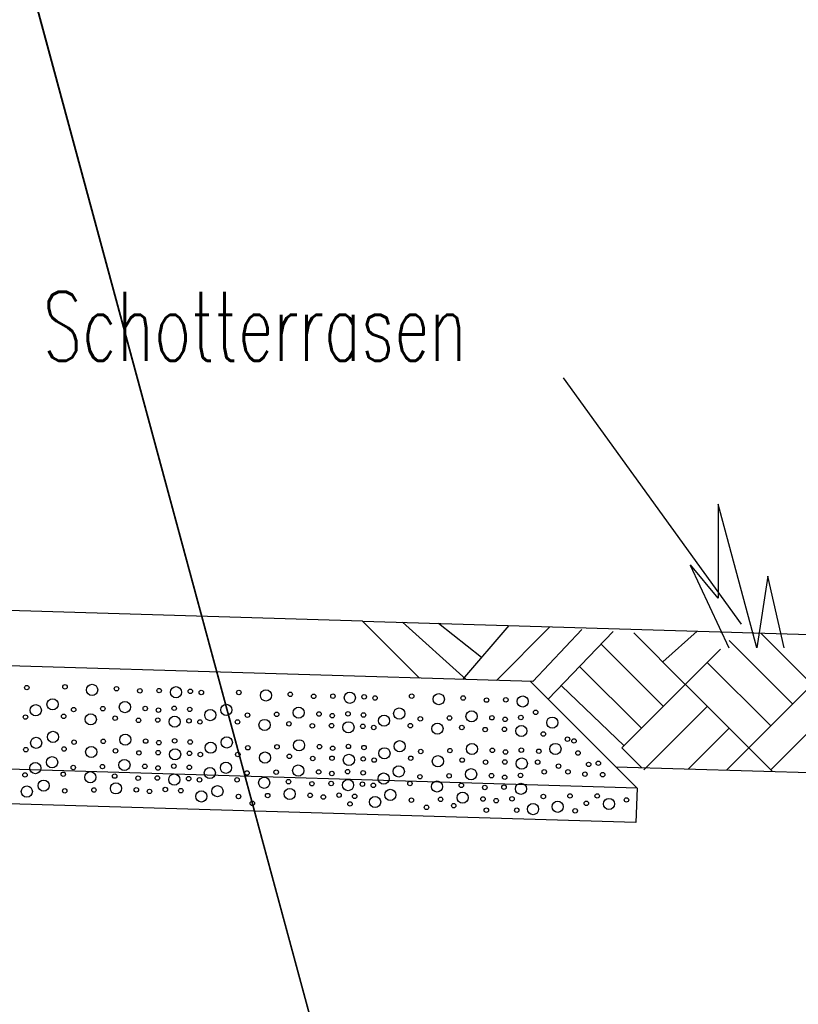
# Model space of a CAD drawing. Extents: x 3409653 to 3410193, y 5788342 to 5789000.
# Tile 35 of 79: x 3409748 to 3409759, y 5788857 to 5788871. Entities that reach past the tile are written whole.
import ezdxf

# ---------------------------------------------------------------- set-up
doc = ezdxf.new("R2010")
doc.units = 0
doc.header["$MEASUREMENT"] = 0
doc.linetypes.add('LINIENART0', pattern=[0])
for name, color, linetype in [('detail_AA-BB', 7, 'Continuous'), ('KATASTER', 7, 'Continuous'), ('NULLEBENE', 7, 'Continuous'), ('TOP-HOEHENI', 7, 'Continuous')]:
    doc.layers.add(name, color=color, linetype=linetype)
doc.styles.add('SIMPLEX', font='simplex')

# ---------------------------------------------------------------- blocks, each defined once
blk = doc.blocks.new('GRENZS-104')
at = {"layer": 'NULLEBENE', "color": 1, "linetype": 'LINIENART0'}
blk.add_circle((0, 0), 0.81, dxfattribs=at)

msp = doc.modelspace()

# ---------------------------------------------------------------- linework, layer by layer
at = {"layer": 'detail_AA-BB', "color": 128, "linetype": 'LINIENART0'}
for p, q in [((3409756.03892, 5788865.69622), (3409758.61876, 5788862.12413)), ((3409756.03892, 5788865.69622), (3409758.61876, 5788862.12413)), ((3409754.63243, 5788861.32379), (3409753.7131, 5788862.15202)), ((3409754.63243, 5788861.32379), (3409753.7131, 5788862.15202)), ((3409754.85862, 5788861.64212), (3409754.23225, 5788862.13642)), ((3409754.85862, 5788861.64212), (3409754.23225, 5788862.13642)), ((3409754.58504, 5788861.32521), (3409755.25865, 5788862.10553)), ((3409754.58504, 5788861.32521), (3409755.25865, 5788862.10553)), ((3409755.07426, 5788861.31053), (3409755.84243, 5788862.08021)), ((3409755.07426, 5788861.31053), (3409755.84243, 5788862.08021)), ((3409755.59955, 5788861.29476), (3409756.3121, 5788862.04913)), ((3409755.59955, 5788861.29476), (3409756.3121, 5788862.04913)), ((3409755.82363, 5788861.03885), (3409756.76645, 5788862.01906)), ((3409755.82363, 5788861.03885), (3409756.76645, 5788862.01906)), ((3409757.8108, 5788861.25221), (3409757.06362, 5788861.9994)), ((3409757.8108, 5788861.25221), (3409757.06362, 5788861.9994)), ((3409757.48556, 5788861.57745), (3409757.98409, 5788862.02372)), ((3409757.48556, 5788861.57745), (3409757.98409, 5788862.02372)), ((3409759.64928, 5788861.25221), (3409758.90545, 5788861.99604)), ((3409759.64928, 5788861.25221), (3409758.90545, 5788861.99604)), ((3409757.4926, 5788860.93401), (3409756.59049, 5788861.83612)), ((3409757.4926, 5788860.93401), (3409756.59049, 5788861.83612)), ((3409759.36644, 5788860.96937), (3409758.4472, 5788861.88861)), ((3409759.36644, 5788860.96937), (3409758.4472, 5788861.88861)), ((3409757.8108, 5788861.25221), (3409758.32152, 5788861.76293)), ((3409757.8108, 5788861.25221), (3409758.32152, 5788861.76293)), ((3409759.04824, 5788860.65117), (3409758.129, 5788861.57041)), ((3409759.04824, 5788860.65117), (3409758.129, 5788861.57041)), ((3409757.17441, 5788860.61581), (3409756.27848, 5788861.51174)), ((3409757.17441, 5788860.61581), (3409756.27848, 5788861.51174)), ((3409757.8108, 5788861.25221), (3409756.89156, 5788860.33297)), ((3409757.8108, 5788861.25221), (3409756.89156, 5788860.33297)), ((3409758.72994, 5788860.33254), (3409757.81094, 5788861.25254)), ((3409758.72994, 5788860.33254), (3409757.81094, 5788861.25254)), ((3409759.64928, 5788861.25221), (3409758.73004, 5788860.33297)), ((3409759.64928, 5788861.25221), (3409758.73004, 5788860.33297)), ((3409756.92238, 5788860.36379), (3409756.01627, 5788861.23149)), ((3409756.92238, 5788860.36379), (3409756.01627, 5788861.23149)), ((3409758.129, 5788860.93401), (3409757.20976, 5788860.01477)), ((3409758.129, 5788860.93401), (3409757.20976, 5788860.01477)), ((3409759.96748, 5788860.93401), (3409759.04824, 5788860.01477)), ((3409759.96748, 5788860.93401), (3409759.04824, 5788860.01477)), ((3409758.4472, 5788860.61581), (3409757.85821, 5788860.02683)), ((3409758.4472, 5788860.61581), (3409757.85821, 5788860.02683)), ((3409756.89156, 5788860.33297), (3409757.17722, 5788860.04731)), ((3409756.89156, 5788860.33297), (3409757.17722, 5788860.04731)), ((3409758.73004, 5788860.33297), (3409758.40738, 5788860.01031)), ((3409758.73004, 5788860.33297), (3409758.40738, 5788860.01031)), ((3409758.73004, 5788860.33297), (3409759.07271, 5788859.9903)), ((3409758.73004, 5788860.33297), (3409759.07271, 5788859.9903))]:
    msp.add_line(p, q, dxfattribs=at)
at = {"layer": 'detail_AA-BB', "color": 18, "linetype": 'LINIENART0'}
for p, q in [((3409758.84574, 5788861.78291), (3409758.28574, 5788863.86291)), ((3409758.28574, 5788863.86291), (3409758.28574, 5788862.50291)), ((3409758.84574, 5788861.78291), (3409758.28574, 5788863.86291)), ((3409758.28574, 5788863.86291), (3409758.28574, 5788862.50291)), ((3409757.88238, 5788862.98095), (3409758.44238, 5788861.78095)), ((3409757.88238, 5788862.98095), (3409758.44238, 5788861.78095)), ((3409758.28574, 5788862.50291), (3409757.88574, 5788862.98291)), ((3409758.28574, 5788862.50291), (3409757.88574, 5788862.98291)), ((3409759.00574, 5788862.82291), (3409758.84574, 5788861.78291)), ((3409759.00574, 5788862.82291), (3409758.84574, 5788861.78291)), ((3409759.24574, 5788861.78291), (3409759.00574, 5788862.82291)), ((3409759.24574, 5788861.78291), (3409759.00574, 5788862.82291))]:
    msp.add_line(p, q, dxfattribs=at)
at = {"layer": 'detail_AA-BB', "color": 160, "linetype": 'LINIENART0'}
for p, q in [((3409753.13034, 5788862.16923), (3409718.13405, 5788863.21965)), ((3409753.13034, 5788862.16923), (3409718.13405, 5788863.21965)), ((3409753.13034, 5788862.16923), (3409718.13405, 5788863.21965)), ((3409753.13034, 5788862.16923), (3409718.13405, 5788863.21965)), ((3409755.60167, 5788861.2947), (3409715.62167, 5788862.4947)), ((3409755.60167, 5788861.2947), (3409715.62167, 5788862.4947)), ((3409753.12994, 5788862.16954), (3409753.95594, 5788861.34454)), ((3409753.12994, 5788862.16954), (3409753.95594, 5788861.34454)), ((3409755.56694, 5788861.29554), (3409757.11394, 5788859.74854)), ((3409755.56694, 5788861.29554), (3409757.11394, 5788859.74854)), ((3409757.11367, 5788859.74881), (3409714.24494, 5788861.03554)), ((3409757.11367, 5788859.74881), (3409714.24494, 5788861.03554)), ((3409757.09192, 5788859.24907), (3409714.22884, 5788860.5356)), ((3409757.09192, 5788859.24907), (3409714.22884, 5788860.5356)), ((3409757.11394, 5788859.74854), (3409757.09194, 5788859.24954)), ((3409757.11394, 5788859.74854), (3409757.09194, 5788859.24954))]:
    msp.add_line(p, q, dxfattribs=at)
at = {"layer": 'detail_AA-BB', "color": 176, "linetype": 'LINIENART0'}
msp.add_line((3409753.13, 5788862.17), (3409763.716, 5788861.852), dxfattribs=at)
msp.add_line((3409753.13, 5788862.17), (3409763.716, 5788861.852), dxfattribs=at)
at = {"layer": 'detail_AA-BB', "color": 144, "linetype": 'LINIENART0'}
msp.add_line((3409756.80394, 5788860.05854), (3409763.18548, 5788859.8666), dxfattribs=at)
msp.add_line((3409756.80394, 5788860.05854), (3409763.18548, 5788859.8666), dxfattribs=at)
at = {"layer": 'KATASTER', "color": 92, "linetype": 'LINIENART0'}
msp.add_line((3409740.59, 5788900), (3409761.37, 5788823.16), dxfattribs=at)
at = {"layer": 'TOP-HOEHENI', "color": 95, "linetype": 'LINIENART0'}
msp.add_line((3409761.373, 5788823.163), (3409739.259, 5788904.9), dxfattribs=at)

# ---------------------------------------------------------------- block references
at = {"layer": 'detail_AA-BB'}
for p, xscale, yscale in [((3409749.21267, 5788861.1723), 0.1, 0.1), ((3409749.21267, 5788861.1723), 0.1, 0.1), ((3409748.26548, 5788861.20589), 0.04, 0.04), ((3409748.26548, 5788861.20589), 0.04, 0.04), ((3409748.81969, 5788861.21596), 0.04, 0.04), ((3409748.81969, 5788861.21596), 0.04, 0.04), ((3409749.56535, 5788861.18909), 0.04, 0.04), ((3409749.56535, 5788861.18909), 0.04, 0.04), ((3409749.9046, 5788861.15886), 0.04, 0.04), ((3409749.9046, 5788861.15886), 0.04, 0.04), ((3409750.18338, 5788861.16222), 0.04, 0.04), ((3409750.18338, 5788861.16222), 0.04, 0.04), ((3409750.42858, 5788861.13871), 0.1, 0.1), ((3409750.42858, 5788861.13871), 0.1, 0.1), ((3409750.63682, 5788861.15214), 0.04, 0.04), ((3409750.63682, 5788861.15214), 0.04, 0.04), ((3409750.79469, 5788861.13535), 0.04, 0.04), ((3409750.79469, 5788861.13535), 0.04, 0.04), ((3409751.33882, 5788861.13535), 0.04, 0.04), ((3409751.33882, 5788861.13535), 0.04, 0.04), ((3409751.73181, 5788861.09168), 0.1, 0.1), ((3409751.73181, 5788861.09168), 0.1, 0.1), ((3409752.08449, 5788861.10848), 0.04, 0.04), ((3409752.08449, 5788861.10848), 0.04, 0.04), ((3409752.42373, 5788861.07825), 0.04, 0.04), ((3409752.42373, 5788861.07825), 0.04, 0.04), ((3409752.70251, 5788861.08161), 0.04, 0.04), ((3409752.70251, 5788861.08161), 0.04, 0.04), ((3409752.94771, 5788861.0581), 0.1, 0.1), ((3409752.94771, 5788861.0581), 0.1, 0.1), ((3409753.84452, 5788861.08161), 0.04, 0.04), ((3409753.84452, 5788861.08161), 0.04, 0.04), ((3409754.23751, 5788861.03794), 0.1, 0.1), ((3409754.23751, 5788861.03794), 0.1, 0.1), ((3409748.63888, 5788860.96335), 0.1, 0.1), ((3409748.63888, 5788860.96335), 0.1, 0.1), ((3409749.68684, 5788860.92304), 0.1, 0.1), ((3409749.68684, 5788860.92304), 0.1, 0.1), ((3409753.15596, 5788861.07153), 0.04, 0.04), ((3409753.15596, 5788861.07153), 0.04, 0.04), ((3409753.31382, 5788861.05474), 0.04, 0.04), ((3409753.31382, 5788861.05474), 0.04, 0.04), ((3409754.59018, 5788861.05474), 0.04, 0.04), ((3409754.59018, 5788861.05474), 0.04, 0.04), ((3409754.92943, 5788861.02451), 0.04, 0.04), ((3409754.92943, 5788861.02451), 0.04, 0.04), ((3409755.20821, 5788861.02787), 0.04, 0.04), ((3409755.20821, 5788861.02787), 0.04, 0.04), ((3409755.45341, 5788861.00435), 0.1, 0.1), ((3409755.45341, 5788861.00435), 0.1, 0.1), ((3409748.39556, 5788860.87736), 0.1, 0.1), ((3409748.39556, 5788860.87736), 0.1, 0.1), ((3409748.94477, 5788860.88683), 0.04, 0.04), ((3409748.94477, 5788860.88683), 0.04, 0.04), ((3409749.19308, 5788860.74503), 0.1, 0.1), ((3409749.19308, 5788860.74503), 0.1, 0.1), ((3409749.36774, 5788860.89953), 0.04, 0.04), ((3409749.36774, 5788860.89953), 0.04, 0.04), ((3409749.98241, 5788860.90289), 0.04, 0.04), ((3409749.98241, 5788860.90289), 0.04, 0.04), ((3409750.17387, 5788860.87938), 0.04, 0.04), ((3409750.17387, 5788860.87938), 0.04, 0.04), ((3409750.40227, 5788860.90625), 0.04, 0.04), ((3409750.40227, 5788860.90625), 0.04, 0.04), ((3409750.62731, 5788860.88946), 0.04, 0.04), ((3409750.62731, 5788860.88946), 0.04, 0.04), ((3409750.92477, 5788860.80683), 0.1, 0.1), ((3409750.92477, 5788860.80683), 0.1, 0.1), ((3409751.15801, 5788860.88274), 0.1, 0.1), ((3409751.15801, 5788860.88274), 0.1, 0.1), ((3409751.46391, 5788860.80621), 0.04, 0.04), ((3409751.46391, 5788860.80621), 0.04, 0.04), ((3409751.88688, 5788860.81892), 0.04, 0.04), ((3409751.88688, 5788860.81892), 0.04, 0.04), ((3409752.20597, 5788860.84243), 0.1, 0.1), ((3409752.20597, 5788860.84243), 0.1, 0.1), ((3409752.50155, 5788860.82228), 0.04, 0.04), ((3409752.50155, 5788860.82228), 0.04, 0.04), ((3409752.693, 5788860.79877), 0.04, 0.04), ((3409752.693, 5788860.79877), 0.04, 0.04), ((3409752.9214, 5788860.82564), 0.04, 0.04), ((3409752.9214, 5788860.82564), 0.04, 0.04), ((3409753.14645, 5788860.80884), 0.04, 0.04), ((3409753.14645, 5788860.80884), 0.04, 0.04), ((3409753.66371, 5788860.829), 0.1, 0.1), ((3409753.66371, 5788860.829), 0.1, 0.1), ((3409754.71167, 5788860.78869), 0.1, 0.1), ((3409754.71167, 5788860.78869), 0.1, 0.1), ((3409755.64127, 5788860.84784), 0.04, 0.04), ((3409755.64127, 5788860.84784), 0.04, 0.04), ((3409748.24589, 5788860.77861), 0.04, 0.04), ((3409748.24589, 5788860.77861), 0.04, 0.04), ((3409748.8001, 5788860.78869), 0.04, 0.04), ((3409748.8001, 5788860.78869), 0.04, 0.04), ((3409749.54576, 5788860.76182), 0.04, 0.04), ((3409749.54576, 5788860.76182), 0.04, 0.04), ((3409749.88501, 5788860.73159), 0.04, 0.04), ((3409749.88501, 5788860.73159), 0.04, 0.04), ((3409750.16379, 5788860.73495), 0.04, 0.04), ((3409750.16379, 5788860.73495), 0.04, 0.04), ((3409750.40899, 5788860.71144), 0.1, 0.1), ((3409750.40899, 5788860.71144), 0.1, 0.1), ((3409750.61724, 5788860.72487), 0.04, 0.04), ((3409750.61724, 5788860.72487), 0.04, 0.04), ((3409750.7751, 5788860.70808), 0.04, 0.04), ((3409750.7751, 5788860.70808), 0.04, 0.04), ((3409751.31923, 5788860.70808), 0.04, 0.04), ((3409751.31923, 5788860.70808), 0.04, 0.04), ((3409751.71222, 5788860.66441), 0.1, 0.1), ((3409751.71222, 5788860.66441), 0.1, 0.1), ((3409752.0649, 5788860.68121), 0.04, 0.04), ((3409752.0649, 5788860.68121), 0.04, 0.04), ((3409752.40414, 5788860.65098), 0.04, 0.04), ((3409752.40414, 5788860.65098), 0.04, 0.04), ((3409752.68293, 5788860.65434), 0.04, 0.04), ((3409752.68293, 5788860.65434), 0.04, 0.04), ((3409752.92812, 5788860.63083), 0.1, 0.1), ((3409752.92812, 5788860.63083), 0.1, 0.1), ((3409753.44391, 5788860.72621), 0.1, 0.1), ((3409753.44391, 5788860.72621), 0.1, 0.1), ((3409753.82493, 5788860.65434), 0.04, 0.04), ((3409753.82493, 5788860.65434), 0.04, 0.04), ((3409753.96961, 5788860.75247), 0.04, 0.04), ((3409753.96961, 5788860.75247), 0.04, 0.04), ((3409754.21792, 5788860.61067), 0.1, 0.1), ((3409754.21792, 5788860.61067), 0.1, 0.1), ((3409754.39258, 5788860.76518), 0.04, 0.04), ((3409754.39258, 5788860.76518), 0.04, 0.04), ((3409755.00725, 5788860.76854), 0.04, 0.04), ((3409755.00725, 5788860.76854), 0.04, 0.04), ((3409755.1987, 5788860.74503), 0.04, 0.04), ((3409755.1987, 5788860.74503), 0.04, 0.04), ((3409755.4271, 5788860.7719), 0.04, 0.04), ((3409755.4271, 5788860.7719), 0.04, 0.04), ((3409755.88207, 5788860.69838), 0.1, 0.1), ((3409755.88207, 5788860.69838), 0.1, 0.1), ((3409748.64478, 5788860.49075), 0.1, 0.1), ((3409748.64478, 5788860.49075), 0.1, 0.1), ((3409753.13637, 5788860.64426), 0.04, 0.04), ((3409753.13637, 5788860.64426), 0.04, 0.04), ((3409753.29424, 5788860.62747), 0.04, 0.04), ((3409753.29424, 5788860.62747), 0.04, 0.04), ((3409754.5706, 5788860.62747), 0.04, 0.04), ((3409754.5706, 5788860.62747), 0.04, 0.04), ((3409754.90984, 5788860.59724), 0.04, 0.04), ((3409754.90984, 5788860.59724), 0.04, 0.04), ((3409755.18862, 5788860.6006), 0.04, 0.04), ((3409755.18862, 5788860.6006), 0.04, 0.04), ((3409755.43382, 5788860.57708), 0.1, 0.1), ((3409755.43382, 5788860.57708), 0.1, 0.1), ((3409755.75337, 5788860.53232), 0.04, 0.04), ((3409755.75337, 5788860.53232), 0.04, 0.04), ((3409748.40147, 5788860.40476), 0.1, 0.1), ((3409748.40147, 5788860.40476), 0.1, 0.1), ((3409748.95068, 5788860.41422), 0.04, 0.04), ((3409748.95068, 5788860.41422), 0.04, 0.04), ((3409749.37365, 5788860.42693), 0.04, 0.04), ((3409749.37365, 5788860.42693), 0.04, 0.04), ((3409749.69274, 5788860.45044), 0.1, 0.1), ((3409749.69274, 5788860.45044), 0.1, 0.1), ((3409749.98832, 5788860.43029), 0.04, 0.04), ((3409749.98832, 5788860.43029), 0.04, 0.04), ((3409750.17978, 5788860.40678), 0.04, 0.04), ((3409750.17978, 5788860.40678), 0.04, 0.04), ((3409750.40818, 5788860.43365), 0.04, 0.04), ((3409750.40818, 5788860.43365), 0.04, 0.04), ((3409750.63322, 5788860.41685), 0.04, 0.04), ((3409750.63322, 5788860.41685), 0.04, 0.04), ((3409750.93068, 5788860.33422), 0.1, 0.1), ((3409750.93068, 5788860.33422), 0.1, 0.1), ((3409751.16392, 5788860.41013), 0.1, 0.1), ((3409751.16392, 5788860.41013), 0.1, 0.1), ((3409752.21188, 5788860.36983), 0.1, 0.1), ((3409752.21188, 5788860.36983), 0.1, 0.1), ((3409753.66962, 5788860.35639), 0.1, 0.1), ((3409753.66962, 5788860.35639), 0.1, 0.1), ((3409754.71758, 5788860.31609), 0.1, 0.1), ((3409754.71758, 5788860.31609), 0.1, 0.1), ((3409755.92773, 5788860.31644), 0.1, 0.1), ((3409755.92773, 5788860.31644), 0.1, 0.1), ((3409756.1021, 5788860.45759), 0.04, 0.04), ((3409756.1021, 5788860.45759), 0.04, 0.04), ((3409756.19759, 5788860.43268), 0.04, 0.04), ((3409756.19759, 5788860.43268), 0.04, 0.04), ((3409748.2518, 5788860.30601), 0.04, 0.04), ((3409748.2518, 5788860.30601), 0.04, 0.04), ((3409748.80601, 5788860.31609), 0.04, 0.04), ((3409748.80601, 5788860.31609), 0.04, 0.04), ((3409749.19899, 5788860.27242), 0.1, 0.1), ((3409749.19899, 5788860.27242), 0.1, 0.1), ((3409749.55167, 5788860.28922), 0.04, 0.04), ((3409749.55167, 5788860.28922), 0.04, 0.04), ((3409749.89091, 5788860.25899), 0.04, 0.04), ((3409749.89091, 5788860.25899), 0.04, 0.04), ((3409750.1697, 5788860.26235), 0.04, 0.04), ((3409750.1697, 5788860.26235), 0.04, 0.04), ((3409750.41489, 5788860.23883), 0.1, 0.1), ((3409750.41489, 5788860.23883), 0.1, 0.1), ((3409750.62314, 5788860.25227), 0.04, 0.04), ((3409750.62314, 5788860.25227), 0.04, 0.04), ((3409750.78101, 5788860.23547), 0.04, 0.04), ((3409750.78101, 5788860.23547), 0.04, 0.04), ((3409751.32514, 5788860.23547), 0.04, 0.04), ((3409751.32514, 5788860.23547), 0.04, 0.04), ((3409751.46981, 5788860.33361), 0.04, 0.04), ((3409751.46981, 5788860.33361), 0.04, 0.04), ((3409751.71813, 5788860.19181), 0.1, 0.1), ((3409751.71813, 5788860.19181), 0.1, 0.1), ((3409751.89279, 5788860.34632), 0.04, 0.04), ((3409751.89279, 5788860.34632), 0.04, 0.04), ((3409752.50746, 5788860.34968), 0.04, 0.04), ((3409752.50746, 5788860.34968), 0.04, 0.04), ((3409752.69891, 5788860.32616), 0.04, 0.04), ((3409752.69891, 5788860.32616), 0.04, 0.04), ((3409752.92731, 5788860.35303), 0.04, 0.04), ((3409752.92731, 5788860.35303), 0.04, 0.04), ((3409753.15235, 5788860.33624), 0.04, 0.04), ((3409753.15235, 5788860.33624), 0.04, 0.04), ((3409753.44981, 5788860.25361), 0.1, 0.1), ((3409753.44981, 5788860.25361), 0.1, 0.1), ((3409753.97551, 5788860.27987), 0.04, 0.04), ((3409753.97551, 5788860.27987), 0.04, 0.04), ((3409754.39849, 5788860.29258), 0.04, 0.04), ((3409754.39849, 5788860.29258), 0.04, 0.04), ((3409755.01315, 5788860.29593), 0.04, 0.04), ((3409755.01315, 5788860.29593), 0.04, 0.04), ((3409755.20461, 5788860.27242), 0.04, 0.04), ((3409755.20461, 5788860.27242), 0.04, 0.04), ((3409755.43301, 5788860.29929), 0.04, 0.04), ((3409755.43301, 5788860.29929), 0.04, 0.04), ((3409755.68694, 5788860.28322), 0.04, 0.04), ((3409755.68694, 5788860.28322), 0.04, 0.04), ((3409756.25571, 5788860.25832), 0.04, 0.04), ((3409756.25571, 5788860.25832), 0.04, 0.04), ((3409748.38965, 5788860.03849), 0.1, 0.1), ((3409748.38965, 5788860.03849), 0.1, 0.1), ((3409748.63297, 5788860.12448), 0.1, 0.1), ((3409748.63297, 5788860.12448), 0.1, 0.1), ((3409749.68093, 5788860.08417), 0.1, 0.1), ((3409749.68093, 5788860.08417), 0.1, 0.1), ((3409751.1521, 5788860.04387), 0.1, 0.1), ((3409751.1521, 5788860.04387), 0.1, 0.1), ((3409752.07081, 5788860.2086), 0.04, 0.04), ((3409752.07081, 5788860.2086), 0.04, 0.04), ((3409752.41005, 5788860.17837), 0.04, 0.04), ((3409752.41005, 5788860.17837), 0.04, 0.04), ((3409752.68883, 5788860.18173), 0.04, 0.04), ((3409752.68883, 5788860.18173), 0.04, 0.04), ((3409752.93403, 5788860.15822), 0.1, 0.1), ((3409752.93403, 5788860.15822), 0.1, 0.1), ((3409753.14228, 5788860.17166), 0.04, 0.04), ((3409753.14228, 5788860.17166), 0.04, 0.04), ((3409753.30014, 5788860.15486), 0.04, 0.04), ((3409753.30014, 5788860.15486), 0.04, 0.04), ((3409753.83084, 5788860.18173), 0.04, 0.04), ((3409753.83084, 5788860.18173), 0.04, 0.04), ((3409754.22383, 5788860.13807), 0.1, 0.1), ((3409754.22383, 5788860.13807), 0.1, 0.1), ((3409754.5765, 5788860.15486), 0.04, 0.04), ((3409754.5765, 5788860.15486), 0.04, 0.04), ((3409754.91575, 5788860.12463), 0.04, 0.04), ((3409754.91575, 5788860.12463), 0.04, 0.04), ((3409755.19453, 5788860.12799), 0.04, 0.04), ((3409755.19453, 5788860.12799), 0.04, 0.04), ((3409755.43973, 5788860.10448), 0.1, 0.1), ((3409755.43973, 5788860.10448), 0.1, 0.1), ((3409755.67033, 5788860.12546), 0.04, 0.04), ((3409755.67033, 5788860.12546), 0.04, 0.04), ((3409756.40932, 5788860.09225), 0.04, 0.04), ((3409756.40932, 5788860.09225), 0.04, 0.04), ((3409756.55047, 5788860.10886), 0.04, 0.04), ((3409756.55047, 5788860.10886), 0.04, 0.04), ((3409748.23998, 5788859.93974), 0.04, 0.04), ((3409748.23998, 5788859.93974), 0.04, 0.04), ((3409748.79419, 5788859.94982), 0.04, 0.04), ((3409748.79419, 5788859.94982), 0.04, 0.04), ((3409748.93887, 5788860.04795), 0.04, 0.04), ((3409748.93887, 5788860.04795), 0.04, 0.04), ((3409749.18718, 5788859.90615), 0.1, 0.1), ((3409749.18718, 5788859.90615), 0.1, 0.1), ((3409749.36184, 5788860.06066), 0.04, 0.04), ((3409749.36184, 5788860.06066), 0.04, 0.04), ((3409749.97651, 5788860.06402), 0.04, 0.04), ((3409749.97651, 5788860.06402), 0.04, 0.04), ((3409750.16796, 5788860.04051), 0.04, 0.04), ((3409750.16796, 5788860.04051), 0.04, 0.04), ((3409750.39636, 5788860.06738), 0.04, 0.04), ((3409750.39636, 5788860.06738), 0.04, 0.04), ((3409750.6214, 5788860.05058), 0.04, 0.04), ((3409750.6214, 5788860.05058), 0.04, 0.04), ((3409750.91887, 5788859.96795), 0.1, 0.1), ((3409750.91887, 5788859.96795), 0.1, 0.1), ((3409751.458, 5788859.96734), 0.04, 0.04), ((3409751.458, 5788859.96734), 0.04, 0.04), ((3409751.88097, 5788859.98005), 0.04, 0.04), ((3409751.88097, 5788859.98005), 0.04, 0.04), ((3409752.20006, 5788860.00356), 0.1, 0.1), ((3409752.20006, 5788860.00356), 0.1, 0.1), ((3409752.49564, 5788859.98341), 0.04, 0.04), ((3409752.49564, 5788859.98341), 0.04, 0.04), ((3409752.68709, 5788859.9599), 0.04, 0.04), ((3409752.68709, 5788859.9599), 0.04, 0.04), ((3409752.9155, 5788859.98677), 0.04, 0.04), ((3409752.9155, 5788859.98677), 0.04, 0.04), ((3409753.14054, 5788859.96997), 0.04, 0.04), ((3409753.14054, 5788859.96997), 0.04, 0.04), ((3409753.438, 5788859.88734), 0.1, 0.1), ((3409753.438, 5788859.88734), 0.1, 0.1), ((3409753.6578, 5788859.99013), 0.1, 0.1), ((3409753.6578, 5788859.99013), 0.1, 0.1), ((3409754.70576, 5788859.94982), 0.1, 0.1), ((3409754.70576, 5788859.94982), 0.1, 0.1), ((3409755.76582, 5788859.98431), 0.04, 0.04), ((3409755.76582, 5788859.98431), 0.04, 0.04), ((3409755.9734, 5788860.06734), 0.04, 0.04), ((3409755.9734, 5788860.06734), 0.04, 0.04), ((3409756.1104, 5788859.98431), 0.04, 0.04), ((3409756.1104, 5788859.98431), 0.04, 0.04), ((3409756.35535, 5788859.9511), 0.04, 0.04), ((3409756.35535, 5788859.9511), 0.04, 0.04), ((3409756.61275, 5788859.94279), 0.04, 0.04), ((3409756.61275, 5788859.94279), 0.04, 0.04), ((3409748.50953, 5788859.78485), 0.1, 0.1), ((3409748.50953, 5788859.78485), 0.1, 0.1), ((3409749.55749, 5788859.74454), 0.1, 0.1), ((3409749.55749, 5788859.74454), 0.1, 0.1), ((3409749.53986, 5788859.92295), 0.04, 0.04), ((3409749.53986, 5788859.92295), 0.04, 0.04), ((3409749.8791, 5788859.89272), 0.04, 0.04), ((3409749.8791, 5788859.89272), 0.04, 0.04), ((3409750.15788, 5788859.89608), 0.04, 0.04), ((3409750.15788, 5788859.89608), 0.04, 0.04), ((3409750.40308, 5788859.87257), 0.1, 0.1), ((3409750.40308, 5788859.87257), 0.1, 0.1), ((3409750.61133, 5788859.886), 0.04, 0.04), ((3409750.61133, 5788859.886), 0.04, 0.04), ((3409750.76919, 5788859.86921), 0.04, 0.04), ((3409750.76919, 5788859.86921), 0.04, 0.04), ((3409751.31333, 5788859.86921), 0.04, 0.04), ((3409751.31333, 5788859.86921), 0.04, 0.04), ((3409751.70631, 5788859.82554), 0.1, 0.1), ((3409751.70631, 5788859.82554), 0.1, 0.1), ((3409752.05899, 5788859.84234), 0.04, 0.04), ((3409752.05899, 5788859.84234), 0.04, 0.04), ((3409752.39823, 5788859.81211), 0.04, 0.04), ((3409752.39823, 5788859.81211), 0.04, 0.04), ((3409752.67702, 5788859.81547), 0.04, 0.04), ((3409752.67702, 5788859.81547), 0.04, 0.04), ((3409752.92221, 5788859.79195), 0.1, 0.1), ((3409752.92221, 5788859.79195), 0.1, 0.1), ((3409753.13046, 5788859.80539), 0.04, 0.04), ((3409753.13046, 5788859.80539), 0.04, 0.04), ((3409753.81903, 5788859.81547), 0.04, 0.04), ((3409753.81903, 5788859.81547), 0.04, 0.04), ((3409753.9637, 5788859.9136), 0.04, 0.04), ((3409753.9637, 5788859.9136), 0.04, 0.04), ((3409754.21201, 5788859.7718), 0.1, 0.1), ((3409754.21201, 5788859.7718), 0.1, 0.1), ((3409754.38667, 5788859.92631), 0.04, 0.04), ((3409754.38667, 5788859.92631), 0.04, 0.04), ((3409755.00134, 5788859.92967), 0.04, 0.04), ((3409755.00134, 5788859.92967), 0.04, 0.04), ((3409755.19279, 5788859.90615), 0.04, 0.04), ((3409755.19279, 5788859.90615), 0.04, 0.04), ((3409755.42119, 5788859.93303), 0.04, 0.04), ((3409755.42119, 5788859.93303), 0.04, 0.04), ((3409748.26622, 5788859.69886), 0.1, 0.1), ((3409748.26622, 5788859.69886), 0.1, 0.1), ((3409748.81543, 5788859.70833), 0.04, 0.04), ((3409748.81543, 5788859.70833), 0.04, 0.04), ((3409749.2384, 5788859.72103), 0.04, 0.04), ((3409749.2384, 5788859.72103), 0.04, 0.04), ((3409749.85307, 5788859.72439), 0.04, 0.04), ((3409749.85307, 5788859.72439), 0.04, 0.04), ((3409750.04452, 5788859.70088), 0.04, 0.04), ((3409750.04452, 5788859.70088), 0.04, 0.04), ((3409750.27293, 5788859.72775), 0.04, 0.04), ((3409750.27293, 5788859.72775), 0.04, 0.04), ((3409750.49797, 5788859.71096), 0.04, 0.04), ((3409750.49797, 5788859.71096), 0.04, 0.04), ((3409750.79543, 5788859.62833), 0.1, 0.1), ((3409750.79543, 5788859.62833), 0.1, 0.1), ((3409751.02867, 5788859.70424), 0.1, 0.1), ((3409751.02867, 5788859.70424), 0.1, 0.1), ((3409752.07663, 5788859.66393), 0.1, 0.1), ((3409752.07663, 5788859.66393), 0.1, 0.1), ((3409753.28833, 5788859.78859), 0.04, 0.04), ((3409753.28833, 5788859.78859), 0.04, 0.04), ((3409753.53436, 5788859.6505), 0.1, 0.1), ((3409753.53436, 5788859.6505), 0.1, 0.1), ((3409754.58232, 5788859.61019), 0.1, 0.1), ((3409754.58232, 5788859.61019), 0.1, 0.1), ((3409754.56469, 5788859.78859), 0.04, 0.04), ((3409754.56469, 5788859.78859), 0.04, 0.04), ((3409754.90393, 5788859.75837), 0.04, 0.04), ((3409754.90393, 5788859.75837), 0.04, 0.04), ((3409755.18272, 5788859.76172), 0.04, 0.04), ((3409755.18272, 5788859.76172), 0.04, 0.04), ((3409755.42791, 5788859.73821), 0.1, 0.1), ((3409755.42791, 5788859.73821), 0.1, 0.1), ((3409751.33456, 5788859.62771), 0.04, 0.04), ((3409751.33456, 5788859.62771), 0.04, 0.04), ((3409751.53535, 5788859.52764), 0.04, 0.04), ((3409751.53535, 5788859.52764), 0.04, 0.04), ((3409751.75754, 5788859.64042), 0.04, 0.04), ((3409751.75754, 5788859.64042), 0.04, 0.04), ((3409752.3722, 5788859.64378), 0.04, 0.04), ((3409752.3722, 5788859.64378), 0.04, 0.04), ((3409752.56366, 5788859.62027), 0.04, 0.04), ((3409752.56366, 5788859.62027), 0.04, 0.04), ((3409752.79206, 5788859.64714), 0.04, 0.04), ((3409752.79206, 5788859.64714), 0.04, 0.04), ((3409752.95104, 5788859.51933), 0.04, 0.04), ((3409752.95104, 5788859.51933), 0.04, 0.04), ((3409753.0171, 5788859.63034), 0.04, 0.04), ((3409753.0171, 5788859.63034), 0.04, 0.04), ((3409753.31456, 5788859.54771), 0.1, 0.1), ((3409753.31456, 5788859.54771), 0.1, 0.1), ((3409753.84026, 5788859.57397), 0.04, 0.04), ((3409753.84026, 5788859.57397), 0.04, 0.04), ((3409754.26323, 5788859.58668), 0.04, 0.04), ((3409754.26323, 5788859.58668), 0.04, 0.04), ((3409754.8779, 5788859.59004), 0.04, 0.04), ((3409754.8779, 5788859.59004), 0.04, 0.04), ((3409755.06936, 5788859.56653), 0.04, 0.04), ((3409755.06936, 5788859.56653), 0.04, 0.04), ((3409755.29776, 5788859.5934), 0.04, 0.04), ((3409755.29776, 5788859.5934), 0.04, 0.04), ((3409755.75337, 5788859.62727), 0.04, 0.04), ((3409755.75337, 5788859.62727), 0.04, 0.04), ((3409755.96095, 5788859.47782), 0.1, 0.1), ((3409755.96095, 5788859.47782), 0.1, 0.1), ((3409756.13946, 5788859.63558), 0.04, 0.04), ((3409756.13946, 5788859.63558), 0.04, 0.04), ((3409756.37611, 5788859.52764), 0.04, 0.04), ((3409756.37611, 5788859.52764), 0.04, 0.04), ((3409756.53387, 5788859.63558), 0.04, 0.04), ((3409756.53387, 5788859.63558), 0.04, 0.04), ((3409756.70408, 5788859.51933), 0.1, 0.1), ((3409756.70408, 5788859.51933), 0.1, 0.1), ((3409756.95733, 5788859.57745), 0.04, 0.04), ((3409756.95733, 5788859.57745), 0.04, 0.04), ((3409754.05952, 5788859.46951), 0.04, 0.04), ((3409754.05952, 5788859.46951), 0.04, 0.04), ((3409754.45392, 5788859.49442), 0.04, 0.04), ((3409754.45392, 5788859.49442), 0.04, 0.04), ((3409754.9272, 5788859.428), 0.04, 0.04), ((3409754.9272, 5788859.428), 0.04, 0.04), ((3409755.36727, 5788859.428), 0.04, 0.04), ((3409755.36727, 5788859.428), 0.04, 0.04), ((3409755.60391, 5788859.4446), 0.1, 0.1), ((3409755.60391, 5788859.4446), 0.1, 0.1), ((3409756.21419, 5788859.41969), 0.04, 0.04), ((3409756.21419, 5788859.41969), 0.04, 0.04)]:
    msp.add_blockref('GRENZS-104', p, dxfattribs=dict(at, xscale=xscale, yscale=yscale))

# ---------------------------------------------------------------- texts
at = {"layer": 'detail_AA-BB', "color": 128, "linetype": 'LINIENART0', "style": 'SIMPLEX', "width": 0.66046}
msp.add_text('Schotterrasen', height=1, dxfattribs=at).set_placement((3409748.49784, 5788865.94428))
msp.add_text('Schotterrasen', height=1, dxfattribs=at).set_placement((3409748.49784, 5788865.94428))

doc.saveas('drawing.dxf')
